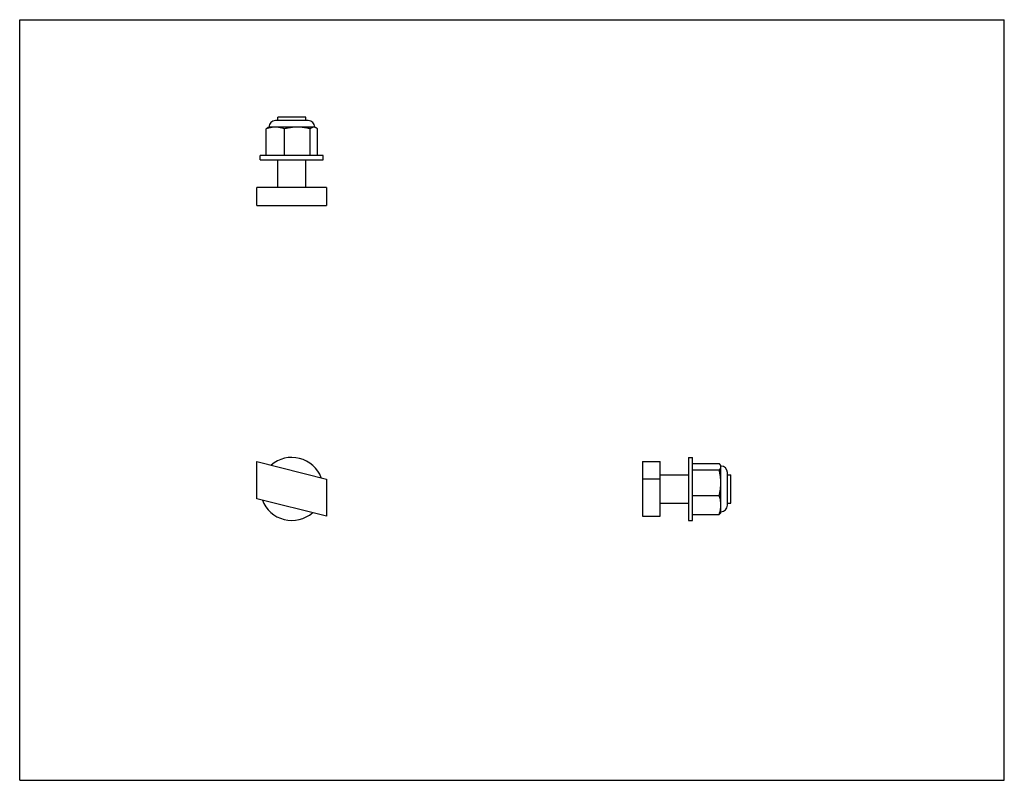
# Model space of a CAD drawing. Header units: inches. Extents: x 0 to 11, y 0 to 8.5.
import ezdxf

# ---------------------------------------------------------------- set-up
doc = ezdxf.new("R2010")
doc.units = ezdxf.units.IN
doc.header["$LTSCALE"] = 0.605
doc.header["$MEASUREMENT"] = 0
doc.layers.get('0').update_dxf_attribs({"linetype": 'CONTINUOUS'})
doc.layers.add('834_007_1_BL0', color=7, linetype='CONTINUOUS')
doc.layers.add('990812M_5_1_SOLID1_1_BL1', color=7, linetype='CONTINUOUS')

# ---------------------------------------------------------------- blocks, each defined once
blk = doc.blocks.new('834_007_1_BL0', base_point=(5.298, 5.18))
at = {"layer": '834_007_1_BL0', "color": 7, "linetype": 'CONTINUOUS'}
for p, q in [((2.883, 7.372), (2.883, 7.41)), ((3.198, 7.41), (2.883, 7.41)), ((3.198, 7.372), (3.198, 7.41)), ((2.883, 6.623), (2.883, 6.935)), ((3.198, 6.623), (3.198, 6.935)), ((2.651, 6.423), (2.651, 6.623)), ((3.429, 6.623), (2.651, 6.623)), ((3.429, 6.623), (3.429, 6.423)), ((2.651, 6.423), (3.429, 6.423)), ((2.651, 3.146), (2.651, 3.562)), ((2.651, 3.562), (3.429, 3.365)), ((6.957, 3.562), (6.957, 2.95)), ((6.957, 3.562), (7.157, 3.562)), ((7.157, 2.95), (7.157, 3.562)), ((7.157, 3.413), (7.47, 3.413)), ((7.907, 3.413), (7.944, 3.413)), ((7.944, 3.098), (7.944, 3.413)), ((3.429, 3.365), (3.429, 2.95)), ((7.157, 3.365), (6.957, 3.365)), ((3.429, 2.95), (2.651, 3.146)), ((7.157, 3.098), (7.47, 3.098)), ((7.907, 3.098), (7.944, 3.098)), ((6.957, 2.95), (7.157, 2.95))]:
    blk.add_line(p, q, dxfattribs=at)
blk = doc.blocks.new('990812M_5_1_SOLID1_1_BL1', base_point=(5.297, 5.138))
at = {"layer": '990812M_5_1_SOLID1_1_BL1', "color": 7, "linetype": 'CONTINUOUS'}
for p, q in [((3.223, 7.372), (2.857, 7.372)), ((2.754, 6.982), (2.754, 7.281)), ((2.784, 7.299), (2.774, 7.295)), ((3.296, 7.299), (2.784, 7.299)), ((2.959, 6.982), (2.959, 7.281)), ((3.246, 6.982), (3.246, 7.281)), ((3.296, 7.299), (3.306, 7.295)), ((3.327, 6.982), (3.327, 7.281)), ((2.688, 6.935), (2.688, 6.982)), ((3.392, 6.982), (2.688, 6.982)), ((2.688, 6.935), (3.392, 6.935)), ((3.392, 6.935), (3.392, 6.982)), ((7.47, 3.608), (7.47, 2.903)), ((7.47, 3.608), (7.517, 3.608)), ((7.517, 2.903), (7.517, 3.608)), ((7.517, 3.54), (7.816, 3.54)), ((7.834, 3.511), (7.83, 3.52)), ((7.517, 3.468), (7.816, 3.468)), ((7.834, 3), (7.834, 3.511)), ((7.907, 3.073), (7.907, 3.439)), ((7.517, 3.183), (7.816, 3.183)), ((7.517, 2.971), (7.816, 2.971)), ((7.834, 3), (7.83, 2.991)), ((7.47, 2.903), (7.517, 2.903))]:
    blk.add_line(p, q, dxfattribs=at)
for centre, radius, start, end in [((2.857, 7.299), 0.0728, 90, 180), ((3.223, 7.299), 0.0728, 0, 90), ((3.04, 3.256), 0.352, 20.7303, 130.9319), ((7.834, 3.439), 0.0728, 0, 90), ((3.04, 3.256), 0.352, 200.7303, 310.9319), ((7.834, 3.073), 0.0728, 270, 360)]:
    blk.add_arc(centre, radius, start, end, dxfattribs=at)
for points, knots in [([(2.857, 7.299), (2.852, 7.299), (2.844, 7.299), (2.831, 7.298), (2.818, 7.297), (2.805, 7.294), (2.792, 7.292), (2.775, 7.288), (2.762, 7.284), (2.754, 7.281)], [0, 0, 0, 0, 0.123743, 0.247648, 0.371831, 0.49641, 0.621473, 0.747083, 1, 1, 1, 1]), ([(2.754, 7.281), (2.755, 7.282), (2.759, 7.285), (2.764, 7.289), (2.769, 7.292), (2.772, 7.294), (2.774, 7.295)], [0, 0, 0, 0, 0.264904, 0.519922, 0.764876, 1, 1, 1, 1]), ([(2.959, 7.281), (2.951, 7.284), (2.938, 7.288), (2.921, 7.292), (2.908, 7.294), (2.896, 7.297), (2.883, 7.298), (2.87, 7.299), (2.861, 7.299), (2.857, 7.299)], [0, 0, 0, 0, 0.252917, 0.378527, 0.50359, 0.628169, 0.752352, 0.876257, 1, 1, 1, 1]), ([(3.103, 7.299), (3.091, 7.299), (3.067, 7.298), (3.031, 7.295), (2.995, 7.289), (2.971, 7.284), (2.959, 7.281)], [0, 0, 0, 0, 0.249853, 0.499775, 0.749817, 1, 1, 1, 1]), ([(3.246, 7.281), (3.234, 7.284), (3.211, 7.289), (3.175, 7.295), (3.139, 7.298), (3.115, 7.299), (3.103, 7.299)], [0, 0, 0, 0, 0.250183, 0.500225, 0.750147, 1, 1, 1, 1]), ([(3.286, 7.299), (3.285, 7.299), (3.284, 7.299), (3.281, 7.299), (3.279, 7.299), (3.275, 7.298), (3.271, 7.297), (3.266, 7.294), (3.261, 7.292), (3.256, 7.289), (3.251, 7.285), (3.248, 7.282), (3.246, 7.281)], [0, 0, 0, 0, 0.056226, 0.112659, 0.169489, 0.226896, 0.344041, 0.465214, 0.591145, 0.722217, 0.858535, 1, 1, 1, 1]), ([(3.296, 7.298), (3.294, 7.299), (3.291, 7.299), (3.288, 7.299), (3.286, 7.299)], [0, 0, 0, 0, 0.503067, 1, 1, 1, 1]), ([(3.306, 7.295), (3.304, 7.295), (3.301, 7.297), (3.298, 7.298), (3.296, 7.298)], [0, 0, 0, 0, 0.508402, 1, 1, 1, 1]), ([(3.327, 7.281), (3.325, 7.282), (3.322, 7.285), (3.317, 7.289), (3.311, 7.292), (3.308, 7.294), (3.306, 7.295)], [0, 0, 0, 0, 0.264904, 0.519922, 0.764876, 1, 1, 1, 1]), ([(7.83, 3.52), (7.829, 3.521), (7.828, 3.524), (7.826, 3.527), (7.824, 3.53), (7.822, 3.532), (7.819, 3.536), (7.817, 3.538), (7.816, 3.54)], [0, 0, 0, 0, 0.230635, 0.35071, 0.474053, 0.60069, 0.730605, 1, 1, 1, 1]), ([(7.816, 3.468), (7.817, 3.469), (7.82, 3.472), (7.823, 3.476), (7.826, 3.481), (7.829, 3.485), (7.831, 3.49), (7.833, 3.494), (7.833, 3.497), (7.834, 3.499), (7.834, 3.501), (7.834, 3.503), (7.834, 3.504)], [0, 0, 0, 0, 0.144679, 0.283279, 0.415645, 0.541859, 0.662334, 0.77791, 0.834271, 0.889924, 0.945089, 1, 1, 1, 1]), ([(7.834, 3.325), (7.834, 3.337), (7.833, 3.361), (7.829, 3.397), (7.824, 3.432), (7.818, 3.456), (7.816, 3.468)], [0, 0, 0, 0, 0.249815, 0.499717, 0.749769, 1, 1, 1, 1]), ([(7.833, 3.511), (7.833, 3.512), (7.833, 3.513), (7.832, 3.516), (7.831, 3.518), (7.83, 3.52)], [0, 0, 0, 0, 0.243863, 0.491462, 1, 1, 1, 1]), ([(7.834, 3.504), (7.834, 3.505), (7.834, 3.508), (7.833, 3.51), (7.833, 3.511)], [0, 0, 0, 0, 0.496918, 1, 1, 1, 1]), ([(7.816, 3.183), (7.818, 3.195), (7.824, 3.218), (7.829, 3.254), (7.833, 3.29), (7.834, 3.313), (7.834, 3.325)], [0, 0, 0, 0, 0.250231, 0.500283, 0.750185, 1, 1, 1, 1]), ([(7.834, 3.077), (7.834, 3.082), (7.834, 3.091), (7.833, 3.104), (7.831, 3.117), (7.829, 3.131), (7.827, 3.144), (7.822, 3.162), (7.818, 3.175), (7.816, 3.183)], [0, 0, 0, 0, 0.123878, 0.247903, 0.372175, 0.4968, 0.621856, 0.7474, 1, 1, 1, 1]), ([(7.816, 2.971), (7.818, 2.98), (7.822, 2.993), (7.827, 3.011), (7.829, 3.024), (7.831, 3.037), (7.833, 3.051), (7.834, 3.064), (7.834, 3.073), (7.834, 3.077)], [0, 0, 0, 0, 0.2526, 0.378144, 0.5032, 0.627825, 0.752097, 0.876122, 1, 1, 1, 1]), ([(7.83, 2.992), (7.829, 2.99), (7.828, 2.987), (7.826, 2.984), (7.824, 2.981), (7.822, 2.979), (7.819, 2.975), (7.817, 2.973), (7.816, 2.971)], [0, 0, 0, 0, 0.230635, 0.35071, 0.474053, 0.60069, 0.730605, 1, 1, 1, 1])]:
    blk.add_open_spline(points, degree=3, knots=knots, dxfattribs=at)

msp = doc.modelspace()

# ---------------------------------------------------------------- linework, layer by layer
at = {"color": 7, "linetype": 'CONTINUOUS'}
for p, q in [((0, 0), (0, 8.5)), ((0, 8.5), (11, 8.5)), ((11, 0), (11, 8.5)), ((0, 0), (11, 0))]:
    msp.add_line(p, q, dxfattribs=at)

# ---------------------------------------------------------------- block references
at = {"layer": '834_007_1_BL0'}
msp.add_blockref('834_007_1_BL0', (5.298, 5.18), dxfattribs=at)
at = {"layer": '990812M_5_1_SOLID1_1_BL1'}
msp.add_blockref('990812M_5_1_SOLID1_1_BL1', (5.297, 5.138), dxfattribs=at)

doc.saveas('drawing.dxf')
